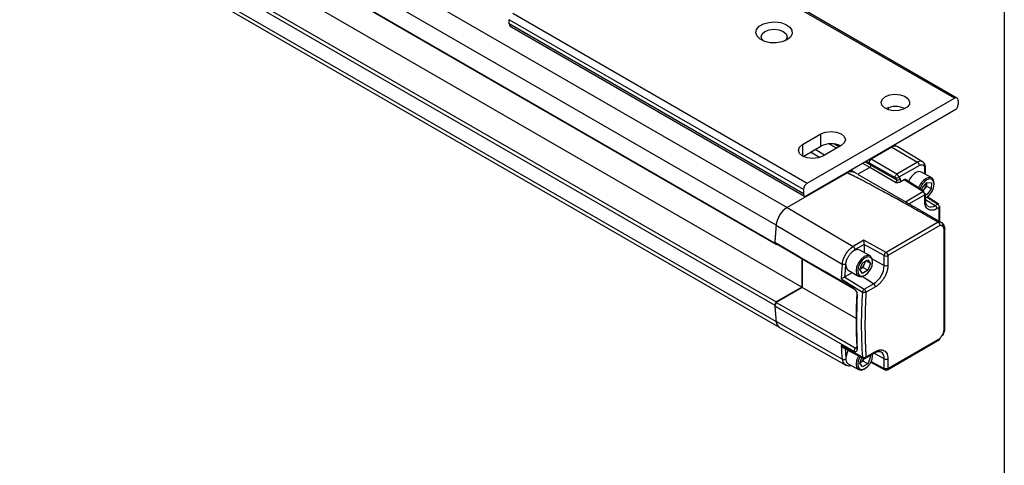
# Model space of a CAD drawing. Header units: millimetres. Extents: x 16 to 683, y 16 to 524.
# Tile 10 of 12: x 547 to 683, y 270 to 331. Entities that reach past the tile are written whole.
import ezdxf

# ---------------------------------------------------------------- set-up
doc = ezdxf.new("R2010")
doc.units = ezdxf.units.MM
doc.header["$LTSCALE"] = 2.5
doc.layers.add('TEXT', color=140, linetype='Continuous', lineweight=25)

msp = doc.modelspace()

# ---------------------------------------------------------------- linework, layer by layer
for p, q in [((430.575, 433.564), (652.809, 305.271)), ((651.303, 302.851), (429.07, 431.144)), ((651.111, 300.372), (428.878, 428.664)), ((651.313, 300.179), (429.079, 428.472)), ((654.83, 294.336), (432.597, 422.629)), ((429.079, 420.598), (651.313, 292.306)), ((428.878, 420.173), (651.111, 291.881)), ((429.07, 417.916), (651.303, 289.623)), ((429.504, 417.127), (651.737, 288.835)), ((675.766, 320.274), (635.359, 343.6)), ((676.123, 320.309), (635.717, 343.635)), ((615.156, 331.937), (655.563, 308.611)), ((655.057, 307.736), (614.651, 331.062)), ((614.651, 330.479), (614.651, 331.062)), ((655.057, 307.153), (614.651, 330.479)), ((614.799, 330.152), (655.205, 306.826)), ((655.563, 308.611), (675.766, 320.274)), ((676.271, 319.982), (676.271, 319.399)), ((675.986, 318.71), (655.342, 306.792)), ((666.674, 318.972), (666.674, 318.718)), ((654.931, 313.932), (657.457, 315.39)), ((657.457, 313.699), (657.457, 315.39)), ((654.931, 313.932), (654.931, 312.329)), ((655.009, 312.286), (657.457, 313.699)), ((660.234, 313.786), (657.709, 312.329)), ((659.573, 313.404), (658.515, 314.015)), ((659.93, 313.611), (659.243, 314.007)), ((660.067, 313.69), (659.649, 313.932)), ((667.179, 313.567), (667.129, 313.597)), ((667.894, 313.638), (667.547, 313.838)), ((671.414, 311.556), (667.898, 313.636)), ((657.277, 312.14), (656.017, 312.868)), ((657.958, 312.472), (656.645, 313.23)), ((667.179, 313.567), (664.325, 311.92)), ((667.179, 313.567), (664.325, 311.92)), ((667.179, 313.567), (670.717, 311.489)), ((664.144, 310.765), (663.184, 311.319)), ((664.276, 311.102), (663.542, 311.526)), ((664.105, 311.359), (663.679, 311.605)), ((664.276, 311.102), (664.105, 311.359)), ((667.669, 309.35), (664.105, 311.359)), ((664.276, 311.102), (664.105, 311.359)), ((664.275, 311.949), (664.325, 311.92)), ((667.841, 309.092), (664.276, 311.102)), ((667.863, 309.842), (664.325, 311.92)), ((670.717, 311.489), (667.863, 309.842)), ((670.967, 311.053), (668.166, 309.436)), ((660.992, 309.996), (652.803, 305.268)), ((660.992, 309.996), (660.942, 310.025)), ((662.064, 310.102), (661.569, 310.387)), ((662.423, 309.894), (662.064, 310.102)), ((662.485, 309.854), (674.023, 303.194)), ((664.144, 310.765), (662.525, 309.831)), ((667.682, 308.687), (664.144, 310.765)), ((672.667, 309.339), (671.266, 310.148)), ((671.694, 309.901), (671.694, 310.634)), ((671.799, 309.84), (671.799, 310.779)), ((667.669, 309.35), (667.841, 309.092)), ((668.166, 309.436), (668.312, 309.217)), ((668.871, 309.083), (668.326, 308.768)), ((671.457, 307.455), (668.871, 309.083)), ((671.645, 307.467), (669.043, 309.105)), ((671.35, 307.948), (671.985, 308.728)), ((671.948, 308.194), (671.631, 307.804)), ((671.952, 308.617), (671.948, 308.194)), ((672.605, 307.815), (671.948, 308.194)), ((671.952, 308.617), (671.95, 308.684)), ((671.953, 308.688), (671.952, 308.617)), ((671.985, 308.728), (672.613, 308.661)), ((672.613, 308.661), (672.605, 307.815)), ((673, 308.472), (673, 308.603)), ((655.057, 307.736), (655.057, 307.153)), ((669.049, 306.065), (671.457, 307.455)), ((671.707, 307.019), (669.552, 305.775)), ((671.347, 307.654), (671.35, 307.948)), ((671.631, 307.804), (671.454, 307.587)), ((671.801, 307.132), (671.655, 307.216)), ((671.753, 307.058), (671.7, 307.064)), ((671.707, 306.092), (671.707, 307.019)), ((671.812, 306.238), (671.812, 307.165)), ((671.97, 307.035), (671.812, 307.126)), ((671.97, 307.035), (671.812, 307.052)), ((672.605, 307.815), (671.97, 307.035)), ((671.812, 306.606), (671.864, 306.635)), ((671.812, 306.377), (673.148, 305.552)), ((671.864, 306.635), (671.978, 306.7)), ((673.445, 305.723), (671.932, 306.674)), ((673.626, 305.739), (672.038, 306.737)), ((673.148, 305.552), (673.445, 305.723)), ((652.803, 305.268), (661.888, 299.922)), ((673.689, 305.291), (673.392, 305.12)), ((673.689, 303.387), (673.689, 305.291)), ((673.793, 303.326), (673.793, 305.437)), ((651.298, 302.848), (660.38, 297.5)), ((673.567, 303.255), (666.391, 299.11)), ((673.769, 302.789), (666.642, 298.674)), ((674.36, 288.526), (674.36, 302.227)), ((674.465, 288.672), (674.465, 302.373)), ((651.313, 300.179), (651.111, 300.372)), ((651.112, 300.46), (651.313, 300.267)), ((651.313, 300.179), (651.389, 300.223)), ((663.359, 300.771), (661.888, 299.922)), ((663.366, 300.193), (662.138, 299.486)), ((666.391, 299.11), (663.359, 300.771)), ((666.145, 298.669), (663.366, 300.193)), ((663.366, 300.193), (663.366, 299.109)), ((664.207, 298.624), (662.806, 299.433)), ((654.83, 298.222), (654.83, 294.336)), ((654.881, 298.192), (654.881, 294.278)), ((662.788, 296.745), (663.153, 297.685)), ((663.153, 297.685), (663.882, 298.106)), ((663.408, 297.496), (663.225, 297.026)), ((663.575, 297.929), (663.408, 297.496)), ((664.246, 297.587), (663.615, 297.951)), ((663.882, 298.106), (664.246, 297.587)), ((664.246, 297.587), (663.882, 296.647)), ((664.498, 298.219), (666.145, 297.332)), ((664.54, 297.757), (664.54, 297.888)), ((666.145, 297.332), (666.145, 298.669)), ((666.642, 298.674), (666.642, 297.337)), ((661.759, 296.326), (660.744, 295.74)), ((661.199, 296.649), (662.6, 295.84)), ((663.153, 296.227), (662.788, 296.745)), ((662.861, 296.816), (662.803, 296.783)), ((662.804, 296.786), (662.861, 296.816)), ((663.225, 297.026), (662.861, 296.816)), ((663.882, 296.647), (663.153, 296.227)), ((663.882, 296.647), (663.225, 297.026)), ((660.22, 295.47), (663.141, 293.655)), ((660.744, 295.74), (660.723, 295.728)), ((660.723, 295.728), (663.402, 294.065)), ((664.688, 294.807), (663.096, 295.791)), ((663.402, 294.065), (664.688, 294.807)), ((663.404, 295.919), (663.518, 295.985)), ((654.83, 294.336), (651.313, 292.306)), ((654.881, 294.278), (651.313, 292.218)), ((662.287, 290.032), (654.881, 294.278)), ((662.171, 293.952), (661.97, 294.144)), ((662.387, 293.495), (662.438, 293.248)), ((664.932, 294.375), (663.645, 293.633)), ((651.111, 291.881), (651.313, 292.306)), ((651.313, 292.218), (651.112, 291.793)), ((660.38, 284.461), (651.298, 289.62)), ((651.676, 288.863), (660.881, 283.632)), ((666.568, 283.005), (673.747, 287.15)), ((666.642, 283.168), (673.769, 287.283)), ((663.141, 284.728), (660.22, 286.305)), ((660.465, 286.071), (663.225, 284.581)), ((660.756, 285.914), (660.868, 284.643)), ((662.17, 285.991), (661.97, 285.566)), ((662.17, 285.991), (662.387, 286.116)), ((662.438, 285.841), (662.387, 286.117)), ((663.572, 284.587), (664.858, 285.329)), ((663.645, 284.75), (664.932, 285.493)), ((666.145, 284.5), (664.736, 285.259)), ((662.788, 283.914), (663.078, 284.66)), ((663.153, 283.395), (662.788, 283.914)), ((662.861, 283.985), (662.803, 283.951)), ((662.804, 283.955), (662.861, 283.985)), ((663.225, 284.195), (662.861, 283.985)), ((663.361, 284.545), (663.225, 284.195)), ((663.882, 283.816), (663.225, 284.195)), ((664.246, 284.756), (663.882, 283.816)), ((664.246, 284.756), (664.055, 284.866)), ((664.136, 284.913), (664.246, 284.756)), ((664.295, 284.017), (666.222, 282.998)), ((664.334, 284.12), (666.145, 283.163)), ((664.54, 285.056), (664.538, 285.145)), ((664.54, 284.925), (664.54, 285.056)), ((666.145, 283.163), (666.145, 284.5)), ((666.642, 284.505), (666.642, 283.168)), ((661.178, 283.83), (662.6, 283.008)), ((663.882, 283.816), (663.153, 283.395)), ((663.404, 283.088), (663.518, 283.154))]:
    msp.add_line(p, q)
at = {"flags": 128}
for points in [[(652.785, 328.292), (652.115, 328.016), (651.326, 327.881), (650.504, 327.9), (649.737, 328.073), (649.109, 328.38), (648.688, 328.788), (648.519, 329.253), (648.621, 329.725), (648.982, 330.151), (649.564, 330.487), (650.303, 330.696), (651.12, 330.755), (651.926, 330.657), (652.633, 330.414), (653.164, 330.051), (653.464, 329.609), (653.498, 329.134), (653.263, 328.679), (652.785, 328.292)], [(649.544, 328.147), (649.367, 328.335), (649.231, 328.729), (649.367, 329.124), (649.754, 329.458), (650.333, 329.682), (651.017, 329.76), (651.7, 329.682), (652.28, 329.458)], [(652.28, 329.458), (652.667, 329.124), (652.803, 328.729), (652.667, 328.335), (652.49, 328.147)], [(666.295, 320.493), (666.891, 320.728), (667.594, 320.824), (668.309, 320.766), (668.939, 320.563), (669.4, 320.243), (669.63, 319.847), (669.596, 319.431), (669.305, 319.05), (668.794, 318.755), (668.134, 318.587), (667.413, 318.568), (666.729, 318.7), (666.173, 318.966), (665.822, 319.33), (665.722, 319.743), (665.887, 320.149), (666.295, 320.493)], [(657.457, 315.39), (658.094, 315.636), (658.846, 315.722), (659.597, 315.636), (660.234, 315.39), (660.66, 315.022), (660.81, 314.588), (660.66, 314.154), (660.234, 313.786)], [(657.709, 312.329), (657.072, 312.083), (656.32, 311.996), (655.568, 312.083), (654.931, 312.329), (654.505, 312.696), (654.356, 313.13), (654.505, 313.564), (654.931, 313.932)], [(671.266, 310.148), (670.897, 310.22), (670.462, 310.068)], [(671.812, 306.62), (671.978, 306.7), (672.369, 307.016), (672.701, 307.464), (672.922, 307.975), (673, 308.472), (672.922, 308.879), (672.701, 309.134), (672.369, 309.198), (671.978, 309.062)], [(673, 308.603), (672.914, 309.055), (672.667, 309.339), (672.299, 309.41), (671.864, 309.259)], [(661.97, 294.144), (661.17, 294.61), (657.969, 296.471), (654.54, 298.466), (651.112, 300.46)], [(662.171, 293.952), (661.37, 294.418), (658.169, 296.279), (654.741, 298.273), (651.313, 300.267)], [(663.404, 298.544), (662.969, 298.193), (662.6, 297.696), (662.354, 297.128), (662.267, 296.576), (662.354, 296.123), (662.6, 295.84), (662.969, 295.768), (663.404, 295.919), (663.404, 295.919)], [(663.517, 298.347), (663.126, 298.031), (662.794, 297.584), (662.573, 297.073), (662.495, 296.576), (662.573, 296.169), (662.794, 295.913), (663.126, 295.849), (663.517, 295.985), (663.909, 296.301), (664.241, 296.748), (664.462, 297.26), (664.54, 297.757), (664.462, 298.164), (664.241, 298.419), (663.909, 298.483), (663.517, 298.347)], [(664.54, 297.888), (664.454, 298.34), (664.207, 298.624), (663.839, 298.695), (663.404, 298.544)], [(660.868, 297.298), (660.996, 296.849), (661.199, 296.649)], [(651.313, 292.218), (652.113, 291.759), (655.314, 289.924), (658.742, 287.957), (662.171, 285.991)], [(651.112, 291.793), (651.912, 291.334), (655.113, 289.498), (658.541, 287.532), (661.97, 285.566)], [(661.2, 285.676), (660.996, 285.24), (660.868, 284.643)], [(662.625, 284.907), (662.6, 284.864), (662.354, 284.296), (662.267, 283.744), (662.354, 283.292), (662.6, 283.008), (662.969, 282.937), (663.404, 283.088), (663.404, 283.088)], [(662.823, 284.8), (662.794, 284.752), (662.573, 284.241), (662.495, 283.744), (662.573, 283.337), (662.794, 283.082), (663.126, 283.018), (663.517, 283.154), (663.909, 283.47), (664.241, 283.917), (664.462, 284.428), (664.54, 284.925), (664.522, 285.136)]]:
    msp.add_lwpolyline(points, dxfattribs=at)
for centre, radius, start, end in [((615.007, 330.443), 0.357, 174.17954, 234.50828), ((667.684, 316.158), 2.989, 64.03395, 115.96605), ((675.963, 320.032), 0.312, 350.78596, 129.20329), ((675.165, 319.452), 1.107, 317.86025, 357.23055), ((658.85, 310.995), 3.042, 64.82209, 117.26342), ((667.595, 313.002), 0.702, 64.49321, 126.34274), ((667.598, 312.983), 0.719, 65.69288, 125.61758), ((664.555, 311.506), 0.474, 119.01799, 198.00011), ((664.555, 311.506), 0.474, 119.01812, 198.00012), ((664.006, 311.014), 0.284, 299.01799, 18.00011), ((664.006, 311.014), 0.284, 299.01799, 18.00011), ((671.12, 310.942), 0.679, 64.07671, 126.38041), ((670.418, 311.028), 0.55, 2.6294, 57.08191), ((661.619, 309.134), 1.066, 65.30813, 126.00233), ((661.618, 309.135), 1.064, 65.26199, 126.04847), ((671.817, 307.971), 2.497, 122.86328, 159.80041), ((671.619, 310.798), 0.18, 294.46468, 353.59421), ((656.154, 307.686), 1.098, 122.60548, 177.39452), ((667.516, 308.987), 0.342, 299.01799, 18.00011), ((667.998, 309.452), 0.393, 246.44176, 323.17506), ((673.223, 307.157), 2.503, 122.88518, 161.1748), ((673.204, 307.167), 2.258, 122.9021, 162.60486), ((670.576, 308.691), 1.378, 319.92259, 356.91645), ((655.36, 307.099), 0.307, 169.97451, 266.67657), ((670.654, 308.59), 1.254, 308.1098, 321.17152), ((671.561, 307.303), 0.184, 62.8955, 124.34852), ((672.561, 306.344), 0.985, 242.35879, 306.53308), ((672.841, 305.094), 0.552, 2.6952, 56.14996), ((673.549, 305.582), 0.175, 63.78302, 126.35823), ((654.619, 302.467), 3.338, 122.8418, 173.39588), ((727.892, 295.678), 76.924, 174.64964, 176.50193), ((727.962, 295.669), 77, 174.65029, 176.43282), ((673.688, 302.421), 0.842, 66.5421, 98.23501), ((662.463, 298.444), 1.046, 70.86546, 145.55917), ((737.195, 290.408), 77.142, 174.72521, 176.23769), ((662.122, 297.97), 1.37, 302.63797, 339.77289), ((662.313, 297.937), 1.18, 338.06198, 357.23792), ((662.981, 297.476), 3.168, 302.60548, 357.39452), ((666.389, 297.827), 0.552, 243.854, 297.30065), ((729.333, 289.806), 67.048, 176.84597, 183.15403), ((730.294, 289.192), 67.301, 176.1973, 183.8027), ((729.653, 289.544), 67.317, 176.84597, 183.15403), ((709.192, 295.678), 58.204, 183.74083, 185.9716), ((709.116, 295.669), 58.133, 183.82256, 185.97243), ((652.278, 289.646), 0.975, 181.34683, 236.33492), ((718.083, 290.408), 58.009, 184.05554, 185.88458), ((664.761, 285.472), 0.172, 304.19658, 7.1156), ((665.177, 284.628), 0.977, 352.48613, 58.57341), ((662.137, 285.121), 1.348, 302.50967, 334.63151), ((666.389, 284.996), 0.552, 243.854, 297.30065)]:
    msp.add_arc(centre, radius, start, end)
for points, knots in [([(670.967, 311.053), (670.986, 311.063), (671.022, 311.084), (671.077, 311.108), (671.13, 311.127), (671.183, 311.141), (671.265, 311.155), (671.369, 311.153), (671.483, 311.111), (671.576, 311.035), (671.636, 310.939), (671.671, 310.838), (671.691, 310.742), (671.693, 310.67), (671.694, 310.634)], [0, 0, 0, 0, 0.0481957, 0.096072, 0.1439077, 0.1919823, 0.2405711, 0.3700862, 0.5000383, 0.6248148, 0.7499052, 0.8334443, 0.9163243, 1, 1, 1, 1]), ([(671.792, 310.777), (671.794, 310.805), (671.803, 310.936), (671.748, 311.154), (671.625, 311.405), (671.476, 311.501), (671.411, 311.543)], [0, 0, 0, 0, 0.08529482, 0.40379794, 0.74035961, 1, 1, 1, 1]), ([(673.567, 303.255), (672.805, 303.682), (671.36, 304.494), (669.303, 305.64), (667.475, 306.652), (665.877, 307.529), (664.509, 308.27), (663.371, 308.877), (662.638, 309.258), (662.241, 309.459), (662.109, 309.525), (661.984, 309.587), (661.866, 309.645), (661.756, 309.698), (661.653, 309.747), (661.557, 309.792), (661.469, 309.832), (661.388, 309.868), (661.315, 309.899), (661.249, 309.927), (661.191, 309.949), (661.14, 309.968), (661.096, 309.982), (661.06, 309.992), (661.031, 309.998), (661.008, 310), (660.997, 309.997), (660.992, 309.996)], [0, 0, 0, 0, 0.1854147, 0.3517693, 0.4990653, 0.6273051, 0.7364923, 0.8266328, 0.897737, 0.9085643, 0.9187784, 0.9283797, 0.9373684, 0.9457449, 0.9535097, 0.9606632, 0.9672063, 0.9731398, 0.978465, 0.9831835, 0.987298, 0.9908122, 0.9937322, 0.9960688, 0.9978434, 0.9991066, 1, 1, 1, 1]), ([(667.669, 309.35), (667.654, 309.373), (667.643, 309.407), (667.641, 309.496), (667.651, 309.551), (667.693, 309.66), (667.726, 309.713), (667.795, 309.794), (667.831, 309.824), (667.863, 309.842)], [0, 0, 0, 0, 0.25, 0.25, 0.5, 0.5, 0.75, 0.75, 1, 1, 1, 1]), ([(667.863, 309.842), (667.874, 309.835), (667.893, 309.823), (667.927, 309.797), (667.964, 309.761), (668.008, 309.713), (668.055, 309.652), (668.093, 309.59), (668.126, 309.529), (668.149, 309.479), (668.161, 309.449), (668.166, 309.436)], [0, 0, 0, 0, 0.0811556, 0.1466728, 0.2493488, 0.3737427, 0.4965143, 0.6555885, 0.7612432, 0.8934486, 1, 1, 1, 1]), ([(668.166, 309.436), (668.101, 309.387), (668.013, 309.341), (667.83, 309.304), (667.737, 309.312), (667.669, 309.35)], [0, 0, 0, 0, 0.5, 0.5, 1, 1, 1, 1]), ([(668.326, 308.768), (668.312, 308.76), (668.285, 308.746), (668.238, 308.728), (668.188, 308.712), (668.132, 308.7), (668.073, 308.69), (668.004, 308.683), (667.922, 308.68), (667.813, 308.681), (667.731, 308.685), (667.682, 308.687)], [0, 0, 0, 0, 0.081102, 0.1628906, 0.2465247, 0.3330889, 0.4235626, 0.5188047, 0.6410585, 0.7808739, 1, 1, 1, 1]), ([(669.053, 309.097), (669.044, 309.102), (669.022, 309.115), (668.979, 309.119), (668.927, 309.111), (668.89, 309.092), (668.871, 309.083)], [0, 0, 0, 0, 0.1960652, 0.4540865, 0.7220645, 1, 1, 1, 1]), ([(671.707, 307.019), (671.707, 307.023), (671.708, 307.032), (671.705, 307.051), (671.702, 307.088), (671.69, 307.137), (671.668, 307.201), (671.632, 307.275), (671.563, 307.376), (671.497, 307.425), (671.457, 307.455)], [0, 0, 0, 0, 0.0239271, 0.0627651, 0.1254825, 0.2508747, 0.3555346, 0.501519, 0.6951151, 1, 1, 1, 1]), ([(671.707, 307.019), (671.735, 307.039), (671.79, 307.081), (671.82, 307.136), (671.811, 307.163), (671.811, 307.164)], [0, 0, 0, 0, 0.4890051, 0.9780101, 1, 1, 1, 1]), ([(671.811, 306.238), (671.811, 306.237), (671.82, 306.21), (671.79, 306.154), (671.735, 306.113), (671.707, 306.092)], [0, 0, 0, 0, 0.0219899, 0.5109949, 1, 1, 1, 1]), ([(673.392, 305.12), (673.361, 305.103), (673.301, 305.069), (673.21, 305.025), (673.12, 304.987), (673.032, 304.955), (672.944, 304.93), (672.857, 304.91), (672.692, 304.885), (672.459, 304.888), (672.192, 304.988), (671.973, 305.171), (671.843, 305.388), (671.771, 305.587), (671.734, 305.744), (671.711, 305.912), (671.709, 306.032), (671.707, 306.092)], [0, 0, 0, 0, 0.034552, 0.0688574, 0.1030155, 0.1371272, 0.1712936, 0.2056153, 0.2401918, 0.3707178, 0.5000572, 0.6309007, 0.7598807, 0.8204046, 0.8802435, 0.9399298, 1, 1, 1, 1]), ([(672.113, 305.484), (672.06, 305.52), (671.943, 305.601), (671.828, 305.876), (671.822, 306.141), (671.819, 306.245)], [0, 0, 0, 0, 0.3339215, 0.7381223, 1, 1, 1, 1]), ([(673.445, 305.723), (673.51, 305.683), (673.573, 305.614), (673.663, 305.455), (673.689, 305.366), (673.689, 305.291)], [0, 0, 0, 0, 0.5, 0.5, 1, 1, 1, 1]), ([(652.803, 305.268), (652.711, 305.215), (652.619, 305.152), (652.439, 305.01), (652.35, 304.93), (652.177, 304.754), (652.095, 304.66), (651.939, 304.46), (651.864, 304.353), (651.726, 304.132), (651.664, 304.018), (651.551, 303.786), (651.501, 303.666), (651.416, 303.429), (651.381, 303.311), (651.328, 303.077), (651.309, 302.961), (651.298, 302.848)], [0, 0, 0, 0, 0.125, 0.125, 0.25, 0.25, 0.375, 0.375, 0.5, 0.5, 0.625, 0.625, 0.75, 0.75, 0.875, 0.875, 1, 1, 1, 1]), ([(673.689, 305.291), (673.717, 305.312), (673.773, 305.354), (673.802, 305.41), (673.793, 305.437), (673.793, 305.437)], [0, 0, 0, 0, 0.4972563, 0.9945125, 1, 1, 1, 1]), ([(673.769, 302.789), (673.771, 302.804), (673.775, 302.835), (673.775, 302.882), (673.77, 302.929), (673.761, 302.973), (673.748, 303.016), (673.729, 303.065), (673.702, 303.119), (673.664, 303.171), (673.621, 303.219), (673.587, 303.242), (673.567, 303.255)], [0, 0, 0, 0, 0.091518, 0.1796744, 0.2644509, 0.3458339, 0.4238164, 0.4983986, 0.6266586, 0.7469237, 0.8499298, 1, 1, 1, 1]), ([(674.107, 302.734), (674.087, 302.742), (674.046, 302.759), (673.981, 302.777), (673.913, 302.788), (673.843, 302.792), (673.794, 302.79), (673.769, 302.789)], [0, 0, 0, 0, 0.20185402, 0.40195344, 0.6011211, 0.80019141, 1, 1, 1, 1]), ([(674.023, 303.194), (674.09, 303.155), (674.136, 303.085), (674.168, 302.912), (674.152, 302.817), (674.107, 302.734)], [0, 0, 0, 0, 0.5, 0.5, 1, 1, 1, 1]), ([(674.182, 303.072), (674.177, 303.079), (674.136, 303.139), (674.076, 303.168), (674.023, 303.194)], [0, 0, 0, 0, 0.1318919, 1, 1, 1, 1]), ([(674.465, 302.373), (674.461, 302.443), (674.453, 302.584), (674.393, 302.777), (674.303, 302.95), (674.219, 303.038), (674.177, 303.081)], [0, 0, 0, 0, 0.2439371, 0.4937139, 0.7465337, 1, 1, 1, 1]), ([(674.36, 302.227), (674.359, 302.252), (674.358, 302.3), (674.35, 302.368), (674.337, 302.433), (674.318, 302.492), (674.289, 302.559), (674.246, 302.628), (674.184, 302.692), (674.133, 302.72), (674.107, 302.734)], [0, 0, 0, 0, 0.1007164, 0.2003713, 0.2996778, 0.3993567, 0.5001207, 0.6671191, 0.8326327, 1, 1, 1, 1]), ([(674.464, 302.373), (674.464, 302.373), (674.473, 302.347), (674.444, 302.291), (674.388, 302.248), (674.36, 302.227)], [0, 0, 0, 0, 0.00483671, 0.50241836, 1, 1, 1, 1]), ([(663.366, 300.193), (663.366, 300.205), (663.366, 300.23), (663.366, 300.272), (663.366, 300.317), (663.366, 300.365), (663.366, 300.416), (663.365, 300.477), (663.364, 300.549), (663.363, 300.624), (663.361, 300.702), (663.36, 300.746), (663.359, 300.771)], [0, 0, 0, 0, 0.0635231, 0.1290096, 0.197258, 0.2689748, 0.3447692, 0.4251581, 0.5476122, 0.6886604, 0.8171601, 1, 1, 1, 1]), ([(660.38, 297.5), (660.384, 297.537), (660.392, 297.61), (660.41, 297.721), (660.432, 297.831), (660.459, 297.94), (660.49, 298.048), (660.524, 298.155), (660.562, 298.259), (660.602, 298.361), (660.645, 298.461), (660.691, 298.557), (660.738, 298.651), (660.787, 298.742), (660.837, 298.829), (660.889, 298.913), (660.941, 298.993), (660.994, 299.07), (661.047, 299.144), (661.1, 299.214), (661.153, 299.28), (661.207, 299.343), (661.259, 299.402), (661.311, 299.458), (661.363, 299.511), (661.413, 299.561), (661.463, 299.607), (661.511, 299.65), (661.559, 299.691), (661.605, 299.728), (661.65, 299.763), (661.693, 299.795), (661.735, 299.825), (661.775, 299.852), (661.814, 299.878), (661.852, 299.901), (661.876, 299.915), (661.888, 299.922)], [0, 0, 0, 0, 0.0409461, 0.0811783, 0.1206804, 0.1594487, 0.1974865, 0.2347968, 0.2713817, 0.3072403, 0.3423713, 0.3767739, 0.4104483, 0.4433943, 0.4756115, 0.5071001, 0.5378601, 0.5678917, 0.5971947, 0.6257688, 0.6536142, 0.6807308, 0.7071184, 0.7327765, 0.7577047, 0.781903, 0.805372, 0.8281124, 0.8501249, 0.8714097, 0.8919674, 0.9117982, 0.9309008, 0.9492734, 0.9669148, 0.9838239, 1, 1, 1, 1]), ([(660.867, 297.459), (660.869, 297.489), (660.873, 297.547), (660.883, 297.635), (660.897, 297.718), (660.914, 297.797), (660.932, 297.871), (660.951, 297.94), (660.971, 298.003), (660.99, 298.061), (661.009, 298.112), (661.027, 298.158), (661.044, 298.198), (661.077, 298.276), (661.133, 298.393), (661.22, 298.548), (661.316, 298.696), (661.42, 298.837), (661.495, 298.922), (661.533, 298.965)], [0, 0, 0, 0, 0.0609631, 0.11834935, 0.17215851, 0.2223904, 0.26904482, 0.3121216, 0.35162057, 0.3875416, 0.41988455, 0.44864931, 0.47383578, 0.49544388, 0.5963547, 0.69726566, 0.79817682, 0.89908825, 1, 1, 1, 1]), ([(661.6, 299.036), (661.621, 299.059), (661.663, 299.105), (661.728, 299.171), (661.795, 299.233), (661.885, 299.311), (661.999, 299.401), (662.092, 299.457), (662.138, 299.486)], [0, 0, 0, 0, 0.1247376, 0.2494284, 0.3744538, 0.5001927, 0.7505025, 1, 1, 1, 1]), ([(662.138, 299.486), (662.138, 299.562), (662.112, 299.653), (662.019, 299.814), (661.954, 299.883), (661.888, 299.922)], [0, 0, 0, 0, 0.5, 0.5, 1, 1, 1, 1]), ([(666.145, 298.669), (666.145, 298.745), (666.173, 298.837), (666.264, 299), (666.328, 299.07), (666.391, 299.11)], [0, 0, 0, 0, 0.5, 0.5, 1, 1, 1, 1]), ([(666.391, 299.11), (666.403, 299.102), (666.428, 299.087), (666.464, 299.056), (666.5, 299.018), (666.536, 298.973), (666.57, 298.921), (666.6, 298.861), (666.622, 298.802), (666.638, 298.737), (666.64, 298.698), (666.642, 298.674)], [0, 0, 0, 0, 0.0922029, 0.1858396, 0.2837629, 0.3880929, 0.5001736, 0.616046, 0.7501152, 0.8461895, 1, 1, 1, 1]), ([(660.87, 297.46), (660.84, 297.448), (660.802, 297.438), (660.716, 297.427), (660.669, 297.426), (660.574, 297.434), (660.527, 297.443), (660.445, 297.468), (660.409, 297.483), (660.38, 297.5)], [0, 0, 0, 0, 0.25, 0.25, 0.5, 0.5, 0.75, 0.75, 1, 1, 1, 1]), ([(660.87, 297.46), (660.869, 297.443), (660.866, 297.407), (660.866, 297.353), (660.867, 297.317), (660.868, 297.298)], [0, 0, 0, 0, 0.3077665, 0.640703, 1, 1, 1, 1]), ([(666.145, 298.669), (666.212, 298.633), (666.304, 298.612), (666.487, 298.614), (666.577, 298.636), (666.642, 298.674)], [0, 0, 0, 0, 0.5, 0.5, 1, 1, 1, 1]), ([(660.744, 295.74), (660.756, 295.912), (660.781, 296.257), (660.822, 296.777), (660.853, 297.125), (660.868, 297.298)], [0, 0, 0, 0, 0.33346369, 0.66678882, 1, 1, 1, 1]), ([(666.642, 297.337), (666.641, 297.301), (666.64, 297.229), (666.633, 297.119), (666.62, 297.007), (666.603, 296.893), (666.581, 296.777), (666.554, 296.66), (666.493, 296.431), (666.372, 296.088), (666.148, 295.645), (665.877, 295.232), (665.62, 294.931), (665.409, 294.726), (665.252, 294.592), (665.093, 294.473), (664.985, 294.408), (664.932, 294.375)], [0, 0, 0, 0, 0.0345522, 0.0688577, 0.1030159, 0.1371276, 0.1712939, 0.2056155, 0.2401918, 0.3707186, 0.5000572, 0.6309018, 0.7598807, 0.8204051, 0.8802442, 0.9399303, 1, 1, 1, 1]), ([(660.723, 295.728), (660.712, 295.723), (660.69, 295.712), (660.654, 295.694), (660.615, 295.675), (660.573, 295.653), (660.528, 295.631), (660.476, 295.604), (660.414, 295.572), (660.349, 295.539), (660.281, 295.503), (660.242, 295.482), (660.22, 295.47)], [0, 0, 0, 0, 0.0629474, 0.1284287, 0.1971124, 0.26958, 0.3463292, 0.4277805, 0.5503897, 0.6912133, 0.8187781, 1, 1, 1, 1]), ([(664.932, 294.375), (664.932, 294.451), (664.906, 294.538), (664.815, 294.699), (664.753, 294.767), (664.688, 294.807)], [0, 0, 0, 0, 0.5, 0.5, 1, 1, 1, 1]), ([(662.438, 293.248), (662.443, 293.327), (662.434, 293.413), (662.392, 293.588), (662.359, 293.677), (662.273, 293.842), (662.219, 293.92), (662.102, 294.051), (662.037, 294.106), (661.97, 294.144)], [0, 0, 0, 0, 0.25, 0.25, 0.5, 0.5, 0.75, 0.75, 1, 1, 1, 1]), ([(662.17, 293.952), (662.202, 293.934), (662.234, 293.908), (662.291, 293.842), (662.317, 293.801), (662.358, 293.715), (662.373, 293.669), (662.39, 293.579), (662.392, 293.535), (662.387, 293.495)], [0, 0, 0, 0, 0.25, 0.25, 0.5, 0.5, 0.75, 0.75, 1, 1, 1, 1]), ([(663.141, 293.655), (663.148, 293.73), (663.179, 293.815), (663.275, 293.965), (663.339, 294.028), (663.402, 294.065)], [0, 0, 0, 0, 0.5, 0.5, 1, 1, 1, 1]), ([(663.645, 293.633), (663.635, 293.628), (663.615, 293.619), (663.583, 293.609), (663.555, 293.602), (663.515, 293.594), (663.462, 293.588), (663.382, 293.587), (663.296, 293.598), (663.209, 293.621), (663.163, 293.644), (663.141, 293.655)], [0, 0, 0, 0, 0.0794195, 0.1476392, 0.2046007, 0.2503788, 0.3836925, 0.5004624, 0.6803035, 0.8433645, 1, 1, 1, 1]), ([(663.645, 293.633), (663.645, 293.707), (663.62, 293.797), (663.53, 293.956), (663.466, 294.025), (663.402, 294.065)], [0, 0, 0, 0, 0.5, 0.5, 1, 1, 1, 1]), ([(663.645, 293.633), (663.633, 293.428), (663.608, 293.018), (663.576, 292.407), (663.55, 291.799), (663.529, 291.194), (663.513, 290.593), (663.503, 289.994), (663.497, 289.399), (663.497, 288.807), (663.503, 288.218), (663.513, 287.632), (663.529, 287.049), (663.55, 286.469), (663.576, 285.893), (663.608, 285.32), (663.633, 284.94), (663.645, 284.75)], [0, 0, 0, 0, 0.066864, 0.1336697, 0.2004239, 0.2671336, 0.3338057, 0.4004473, 0.4670654, 0.5336668, 0.6002586, 0.6668479, 0.7334415, 0.8000465, 0.86667, 0.9333188, 1, 1, 1, 1]), ([(651.298, 289.62), (651.336, 289.452), (651.413, 289.117), (651.597, 288.862), (651.735, 288.83), (651.735, 288.83)], [0, 0, 0, 0, 0.4999006, 0.9998015, 1, 1, 1, 1]), ([(674.107, 287.728), (674.123, 287.754), (674.154, 287.806), (674.196, 287.886), (674.233, 287.966), (674.266, 288.048), (674.301, 288.149), (674.333, 288.268), (674.356, 288.401), (674.359, 288.485), (674.36, 288.526)], [0, 0, 0, 0, 0.1007287, 0.2003904, 0.2996984, 0.3993738, 0.5001297, 0.6671541, 0.8326647, 1, 1, 1, 1]), ([(674.157, 287.685), (674.202, 287.764), (674.293, 287.924), (674.389, 288.179), (674.453, 288.434), (674.461, 288.593), (674.465, 288.672)], [0, 0, 0, 0, 0.24817591, 0.49751852, 0.74811612, 1, 1, 1, 1]), ([(674.36, 288.526), (674.388, 288.547), (674.444, 288.59), (674.473, 288.646), (674.464, 288.672), (674.464, 288.672)], [0, 0, 0, 0, 0.4989052, 0.9978104, 1, 1, 1, 1]), ([(673.731, 287.141), (673.732, 287.141), (673.753, 287.144), (673.766, 287.178), (673.777, 287.227), (673.772, 287.264), (673.769, 287.283)], [0, 0, 0, 0, 0.0101001, 0.4458298, 0.7082942, 1, 1, 1, 1]), ([(673.769, 287.283), (673.794, 287.311), (673.843, 287.365), (673.914, 287.451), (673.981, 287.54), (674.046, 287.632), (674.087, 287.696), (674.107, 287.728)], [0, 0, 0, 0, 0.2018557, 0.401956, 0.6011238, 0.8001932, 1, 1, 1, 1]), ([(674.107, 287.728), (674.127, 287.714), (674.16, 287.689), (674.155, 287.688), (674.152, 287.688)], [0, 0, 0, 0, 0.5714924, 1, 1, 1, 1]), ([(660.22, 286.305), (660.259, 286.251), (660.329, 286.156), (660.425, 286.099), (660.466, 286.074)], [0, 0, 0, 0, 0.5738045, 1, 1, 1, 1]), ([(661.97, 285.566), (662.037, 285.527), (662.101, 285.504), (662.219, 285.491), (662.273, 285.501), (662.359, 285.552), (662.392, 285.593), (662.434, 285.7), (662.443, 285.766), (662.438, 285.841)], [0, 0, 0, 0, 0.25, 0.25, 0.5, 0.5, 0.75, 0.75, 1, 1, 1, 1]), ([(662.387, 286.117), (662.392, 286.083), (662.39, 286.051), (662.373, 285.999), (662.358, 285.979), (662.317, 285.956), (662.291, 285.952), (662.234, 285.961), (662.202, 285.973), (662.17, 285.991)], [0, 0, 0, 0, 0.25, 0.25, 0.5, 0.5, 0.75, 0.75, 1, 1, 1, 1]), ([(664.857, 285.323), (664.881, 285.338), (665.005, 285.419), (665.217, 285.492), (665.469, 285.523), (665.619, 285.511), (665.677, 285.46), (665.685, 285.452)], [0, 0, 0, 0, 0.0658145, 0.34224392, 0.62733693, 0.94314006, 1, 1, 1, 1]), ([(664.932, 285.493), (664.963, 285.51), (665.024, 285.545), (665.116, 285.589), (665.207, 285.627), (665.297, 285.659), (665.386, 285.685), (665.474, 285.705), (665.642, 285.731), (665.878, 285.728), (666.15, 285.626), (666.372, 285.441), (666.504, 285.221), (666.576, 285.019), (666.614, 284.859), (666.637, 284.689), (666.64, 284.567), (666.642, 284.505)], [0, 0, 0, 0, 0.0345522, 0.0688577, 0.1030159, 0.1371276, 0.1712939, 0.2056155, 0.2401918, 0.3707186, 0.5000572, 0.6309018, 0.7598807, 0.8204051, 0.8802442, 0.9399303, 1, 1, 1, 1]), ([(660.38, 284.461), (660.409, 284.444), (660.445, 284.43), (660.528, 284.411), (660.575, 284.407), (660.669, 284.411), (660.717, 284.42), (660.803, 284.446), (660.84, 284.464), (660.871, 284.484)], [0, 0, 0, 0, 0.25, 0.25, 0.5, 0.5, 0.75, 0.75, 1, 1, 1, 1]), ([(660.38, 284.461), (660.401, 284.342), (660.442, 284.113), (660.6, 283.808), (660.79, 283.714), (660.899, 283.661)], [0, 0, 0, 0, 0.3095097, 0.6016393, 1, 1, 1, 1]), ([(660.867, 284.482), (660.878, 284.387), (660.896, 284.223), (660.974, 284.044), (661.039, 283.953), (661.11, 283.877), (661.161, 283.854), (661.206, 283.833)], [0, 0, 0, 0, 0.3158875, 0.5517667, 0.7550517, 0.7826661, 1, 1, 1, 1]), ([(660.868, 284.643), (660.868, 284.611), (660.868, 284.558), (660.87, 284.506), (660.871, 284.484)], [0, 0, 0, 0, 0.5842412, 1, 1, 1, 1]), ([(663.141, 284.728), (663.154, 284.722), (663.18, 284.708), (663.225, 284.693), (663.276, 284.681), (663.332, 284.674), (663.394, 284.673), (663.462, 284.68), (663.524, 284.694), (663.588, 284.716), (663.623, 284.737), (663.645, 284.75)], [0, 0, 0, 0, 0.0925523, 0.1865981, 0.2847017, 0.3888067, 0.500182, 0.6161341, 0.7501258, 0.8435878, 1, 1, 1, 1]), ([(663.141, 284.728), (663.148, 284.694), (663.161, 284.629), (663.203, 284.598), (663.224, 284.583)], [0, 0, 0, 0, 0.5164572, 1, 1, 1, 1]), ([(663.224, 284.585), (663.258, 284.569), (663.33, 284.535), (663.452, 284.539), (663.536, 284.561), (663.57, 284.586), (663.571, 284.587)], [0, 0, 0, 0, 0.3032012, 0.6528318, 0.9847653, 1, 1, 1, 1]), ([(663.645, 284.75), (663.641, 284.716), (663.633, 284.648), (663.6, 284.594), (663.572, 284.588), (663.571, 284.588)], [0, 0, 0, 0, 0.4889251, 0.9778501, 1, 1, 1, 1]), ([(660.806, 283.675), (660.896, 283.633), (661.076, 283.549), (661.354, 283.524), (661.536, 283.567), (661.604, 283.584)], [0, 0, 0, 0, 0.384864, 0.7681551, 1, 1, 1, 1]), ([(666.642, 283.168), (666.577, 283.131), (666.487, 283.109), (666.304, 283.107), (666.212, 283.127), (666.145, 283.163)], [0, 0, 0, 0, 0.5, 0.5, 1, 1, 1, 1]), ([(666.145, 283.163), (666.15, 283.128), (666.159, 283.058), (666.193, 283.005), (666.222, 283), (666.223, 283)], [0, 0, 0, 0, 0.484923, 0.9698461, 1, 1, 1, 1]), ([(666.225, 283.003), (666.249, 282.99), (666.31, 282.957), (666.423, 282.954), (666.515, 282.974), (666.558, 283.001), (666.566, 283.007)], [0, 0, 0, 0, 0.2256785, 0.5794856, 0.9146169, 1, 1, 1, 1]), ([(666.567, 283.005), (666.568, 283.005), (666.595, 283.011), (666.629, 283.064), (666.637, 283.134), (666.642, 283.168)], [0, 0, 0, 0, 0.0079893, 0.5039947, 1, 1, 1, 1])]:
    msp.add_open_spline(points, degree=3, knots=knots)
for points in [[(668.312, 309.217), (668.38, 309.115), (668.385, 308.948), (668.326, 308.768)], [(661.533, 298.965), (661.555, 298.989), (661.577, 299.013), (661.6, 299.036)]]:
    msp.add_open_spline(points, degree=3)
at = {"layer": 'TEXT'}
msp.add_line((682.625, 523.875), (682.625, 15.875), dxfattribs=at)

doc.saveas('drawing.dxf')
